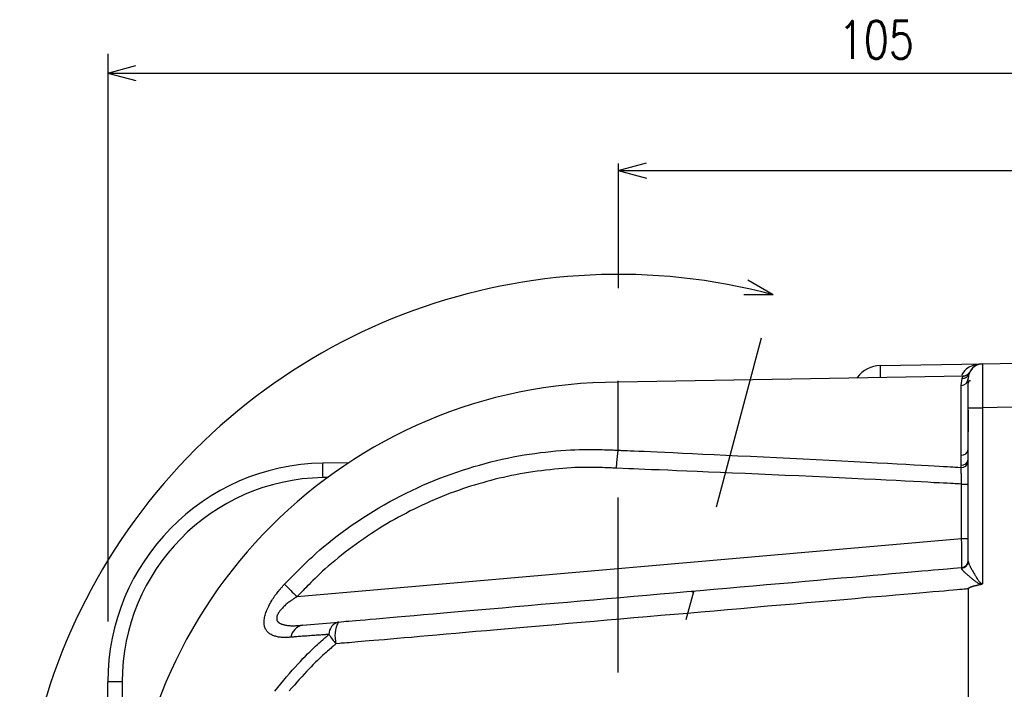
# Model space of a CAD drawing. Extents: x 33 to 392, y 36 to 266.
# Tile 9 of 11: x 133 to 201, y 220 to 266. Entities that reach past the tile are written whole.
import ezdxf
from ezdxf.enums import TextEntityAlignment as Align

# ---------------------------------------------------------------- set-up
doc = ezdxf.new("R2010")
doc.units = 0
doc.header["$LTSCALE"] = 2
doc.header["$MEASUREMENT"] = 0
doc.linetypes.add('CENTER', pattern=[13, 6, -3, 1, -3])
doc.layers.add('0一般図-0通り芯', color=7, linetype='CONTINUOUS')
doc.layers.add('FFグル-プ-0F-0レイヤ', color=7, linetype='CONTINUOUS')
doc.styles.get("Standard").update_dxf_attribs({"font": 'txt.shx', "bigfont": 'extfont.shx'})

msp = doc.modelspace()

# ---------------------------------------------------------------- linework, layer by layer
at = {"layer": '0一般図-0通り芯', "color": 4, "linetype": 'CONTINUOUS'}
for p, q in [((139.09, 263.66), (139.09, 224.75)), ((139.09, 262.33), (141.02, 262.85)), ((139.09, 262.33), (244.09, 262.33)), ((139.09, 262.33), (141.02, 261.82)), ((174.09, 255.65), (176.02, 256.17)), ((174.09, 256.13), (174.09, 247.58)), ((174.09, 255.65), (244.09, 255.65)), ((174.09, 255.65), (176.02, 255.13)), ((184.71, 247.13), (182.98, 248.13)), ((184.71, 247.13), (182.71, 247.13))]:
    msp.add_line(p, q, dxfattribs=at)
at = {"layer": '0一般図-0通り芯', "color": 4, "linetype": 'CENTER'}
msp.add_line((174.09, 207.49), (185.33, 249.45), dxfattribs=at)
at = {"layer": '0一般図-0通り芯', "color": 4, "linetype": 'CONTINUOUS'}
msp.add_arc((174.09, 207.49), 41.044, 75, 285, dxfattribs=at)
at = {"layer": 'FFグル-プ-0F-0レイヤ', "color": 4, "linetype": 'CENTER'}
msp.add_line((174.09, 169.24), (174.09, 246.36), dxfattribs=at)
at = {"layer": 'FFグル-プ-0F-0レイヤ', "color": 7, "linetype": 'CONTINUOUS'}
for p, q in [((192.05, 242.28), (199.04, 242.4)), ((199.07, 242.4), (199.07, 242.4)), ((198.17, 241.8), (198.15, 241.73)), ((198.17, 241.8), (198.17, 241.8)), ((197.6, 240.91), (197.68, 241.4)), ((197.68, 241.4), (197.73, 241.55)), ((197.73, 241.55), (197.73, 241.55)), ((198.09, 239.4), (198.09, 241.4)), ((198.09, 237.74), (198.09, 239.23)), ((203.89, 239.49), (199.07, 239.4)), ((199.07, 239.4), (199.07, 227.34)), ((198.09, 228.88), (198.09, 237.75)), ((174.09, 236.48), (174.09, 236.48)), ((153.83, 235.61), (155.65, 235.64)), ((197.6, 235.46), (197.6, 236.15)), ((197.6, 235.31), (197.6, 235.46)), ((154.17, 234.62), (153.83, 234.61)), ((197.63, 234.16), (198.09, 234.16)), ((197.63, 230.44), (197.63, 234.16)), ((197.64, 228.4), (197.63, 228.45)), ((198.09, 226.99), (198.09, 187.99)), ((179.07, 226.82), (179.18, 226.78)), ((152.43, 224.49), (154.9, 224.71)), ((140.07, 220.61), (139.09, 220.61)), ((140.07, 220.61), (140.07, 194.36))]:
    msp.add_line(p, q, dxfattribs=at)
for points in [[(199.07, 242.4), (203.89, 242.49), (203.89, 239.49)], [(198.16, 241.8), (198.15, 241.8), (198.15, 241.8), (198.15, 241.8), (198.15, 241.79), (198.15, 241.79), (198.15, 241.79), (198.14, 241.78), (198.14, 241.78), (198.14, 241.77), (198.13, 241.77), (198.13, 241.76), (198.13, 241.76), (198.12, 241.75), (198.12, 241.74), (198.11, 241.74), (198.1, 241.73), (198.1, 241.72), (198.09, 241.71), (198.08, 241.7), (198.07, 241.69), (198.06, 241.68), (198.05, 241.67), (198.03, 241.66), (198.02, 241.65), (198.01, 241.64), (197.99, 241.63), (197.98, 241.62), (197.96, 241.62), (197.95, 241.61), (197.93, 241.6), (197.92, 241.59), (197.9, 241.59), (197.89, 241.58), (197.87, 241.58), (197.86, 241.57), (197.85, 241.57), (197.83, 241.57), (197.82, 241.57), (197.81, 241.57), (197.8, 241.57), (197.79, 241.57), (197.78, 241.56), (197.77, 241.56), (197.76, 241.56), (197.76, 241.56), (197.75, 241.56), (197.75, 241.56), (197.74, 241.56), (197.73, 241.56)], [(197.73, 241.56), (185.98, 241.35), (174.09, 241.15)], [(174.09, 236.48), (174.09, 236.56), (174.09, 236.6), (174.09, 236.64), (174.09, 236.69), (174.09, 236.75), (174.09, 236.81), (174.09, 236.89), (174.09, 236.97), (174.09, 237.07), (174.09, 237.17), (174.09, 237.29), (174.09, 237.41), (174.09, 237.54), (174.09, 237.67), (174.09, 237.81), (174.09, 237.96), (174.09, 238.11), (174.09, 238.27), (174.09, 238.42), (174.09, 238.58), (174.09, 238.74), (174.09, 238.89), (174.09, 239.05), (174.09, 239.2), (174.09, 239.34), (174.09, 239.48), (174.09, 239.61), (174.09, 239.74), (174.09, 239.85), (174.09, 239.97), (174.09, 240.07), (174.09, 240.17), (174.09, 240.27), (174.09, 240.36), (174.09, 240.44), (174.09, 240.51), (174.09, 240.58), (174.09, 240.65), (174.09, 240.71), (174.09, 240.76), (174.09, 240.81), (174.09, 240.86), (174.09, 240.9), (174.09, 240.94), (174.09, 240.97), (174.09, 241), (174.09, 241.03), (174.09, 241.05), (174.09, 241.07), (174.09, 241.09), (174.09, 241.1), (174.09, 241.11), (174.09, 241.11), (174.09, 241.12), (174.09, 241.12), (174.09, 241.12), (174.09, 241.13), (174.09, 241.13), (174.09, 241.13), (174.09, 241.13), (174.09, 241.13), (174.09, 241.13), (174.09, 241.13), (174.09, 241.13), (174.09, 241.14)], [(197.6, 236.15), (197.6, 236.21), (197.6, 236.23), (197.6, 236.26), (197.6, 236.3), (197.6, 236.34), (197.6, 236.39), (197.6, 236.44), (197.6, 236.49), (197.6, 236.56), (197.6, 236.63), (197.6, 236.7), (197.6, 236.78), (197.6, 236.86), (197.6, 236.95), (197.6, 237.04), (197.6, 237.14), (197.6, 237.24), (197.6, 237.34), (197.6, 237.44), (197.6, 237.55), (197.6, 237.66), (197.6, 237.77), (197.6, 237.88), (197.6, 237.99), (197.6, 238.1), (197.6, 238.21), (197.6, 238.32), (197.6, 238.42), (197.6, 238.52), (197.6, 238.62), (197.6, 238.72), (197.6, 238.81), (197.6, 238.9), (197.6, 238.99), (197.6, 239.08), (197.6, 239.16), (197.6, 239.24), (197.6, 239.32), (197.6, 239.4), (197.6, 239.48), (197.6, 239.56), (197.6, 239.65), (197.6, 239.73), (197.6, 239.82), (197.6, 239.9), (197.6, 239.99), (197.6, 240.06), (197.6, 240.14), (197.6, 240.21), (197.6, 240.28), (197.6, 240.34), (197.6, 240.39), (197.6, 240.44), (197.6, 240.49), (197.6, 240.54), (197.6, 240.58), (197.6, 240.62), (197.6, 240.66), (197.6, 240.7), (197.6, 240.73), (197.6, 240.76), (197.6, 240.8), (197.6, 240.82), (197.6, 240.85), (197.6, 240.91)], [(198.09, 239.23), (198.09, 239.4), (199.07, 239.4)], [(198.09, 239.23), (198.09, 239.2), (198.09, 239.19), (198.09, 239.18), (198.09, 239.16), (198.09, 239.14), (198.09, 239.11), (198.09, 239.09), (198.09, 239.05), (198.09, 239.01), (198.09, 238.97), (198.09, 238.92), (198.09, 238.87), (198.09, 238.82), (198.09, 238.76), (198.09, 238.7), (198.09, 238.64), (198.09, 238.58), (198.09, 238.52), (198.09, 238.46), (198.09, 238.4), (198.09, 238.34), (198.09, 238.28), (198.09, 238.22), (198.09, 238.17), (198.09, 238.11), (198.09, 238.06), (198.09, 238.01), (198.09, 237.97), (198.09, 237.93), (198.09, 237.89), (198.09, 237.86), (198.09, 237.83), (198.09, 237.75)], [(151.21, 227.31), (151.35, 227.45), (151.41, 227.51), (151.48, 227.58), (151.56, 227.67), (151.66, 227.76), (151.77, 227.87), (151.89, 228), (152.03, 228.13), (152.18, 228.28), (152.34, 228.45), (152.52, 228.62), (152.71, 228.81), (152.91, 229.01), (153.14, 229.21), (153.37, 229.43), (153.63, 229.65), (153.9, 229.88), (154.19, 230.12), (154.5, 230.36), (154.82, 230.61), (155.16, 230.86), (155.5, 231.11), (155.85, 231.36), (156.21, 231.6), (156.58, 231.84), (156.94, 232.08), (157.31, 232.31), (157.68, 232.53), (158.05, 232.75), (158.42, 232.96), (158.8, 233.16), (159.18, 233.36), (159.55, 233.55), (159.93, 233.73), (160.32, 233.91), (160.7, 234.08), (161.08, 234.25), (161.47, 234.41), (161.85, 234.56), (162.24, 234.71), (162.63, 234.85), (163.02, 234.99), (163.41, 235.12), (163.79, 235.24), (164.18, 235.36), (164.57, 235.47), (164.96, 235.58), (165.35, 235.68), (165.73, 235.78), (166.12, 235.86), (166.5, 235.95), (166.88, 236.02), (167.26, 236.09), (167.64, 236.16), (168.01, 236.22), (168.38, 236.27), (168.75, 236.32), (169.11, 236.36), (169.47, 236.4), (169.82, 236.44), (170.16, 236.46), (170.49, 236.49), (170.81, 236.51), (171.11, 236.52), (171.4, 236.53), (171.68, 236.54), (171.93, 236.54), (172.17, 236.54), (172.4, 236.54), (172.61, 236.54), (172.8, 236.53), (172.98, 236.53), (173.14, 236.52), (173.29, 236.51), (173.43, 236.51), (173.55, 236.51), (173.66, 236.5), (173.75, 236.5), (173.83, 236.49), (173.9, 236.49), (174.09, 236.48)], [(173.97, 235.25), (173.97, 235.26), (173.97, 235.26), (173.97, 235.26), (173.97, 235.26), (173.97, 235.26), (173.97, 235.27), (173.97, 235.28), (173.97, 235.28), (173.98, 235.29), (173.98, 235.3), (173.98, 235.32), (173.98, 235.33), (173.98, 235.35), (173.98, 235.37), (173.98, 235.39), (173.98, 235.41), (173.98, 235.44), (173.99, 235.47), (173.99, 235.5), (173.99, 235.54), (173.99, 235.57), (173.99, 235.61), (174, 235.65), (174, 235.7), (174, 235.74), (174.01, 235.79), (174.01, 235.84), (174.02, 235.89), (174.02, 235.94), (174.03, 235.98), (174.03, 236.03), (174.04, 236.08), (174.04, 236.12), (174.04, 236.16), (174.05, 236.19), (174.05, 236.23), (174.06, 236.26), (174.06, 236.28), (174.06, 236.31), (174.07, 236.33), (174.07, 236.35), (174.07, 236.37), (174.08, 236.39), (174.08, 236.41), (174.08, 236.42), (174.08, 236.44), (174.09, 236.45), (174.09, 236.46), (174.09, 236.48), (174.14, 236.48), (174.16, 236.48), (174.19, 236.48), (174.23, 236.48), (174.3, 236.47), (174.4, 236.47), (174.53, 236.46), (174.7, 236.46), (174.91, 236.45), (175.18, 236.44), (175.5, 236.42), (175.87, 236.41), (176.29, 236.39), (176.76, 236.37), (177.29, 236.34), (177.86, 236.32), (178.49, 236.29), (179.17, 236.26), (179.9, 236.22), (180.66, 236.19), (181.47, 236.15), (182.3, 236.11), (183.16, 236.07), (184.04, 236.03), (184.94, 235.98), (185.85, 235.94), (186.76, 235.89), (187.66, 235.85), (188.56, 235.8), (189.43, 235.75), (190.27, 235.71), (191.08, 235.67), (191.84, 235.63), (192.55, 235.59), (193.22, 235.55), (193.82, 235.52), (194.38, 235.49), (194.89, 235.46), (195.34, 235.43), (195.75, 235.41), (196.1, 235.39), (196.4, 235.37), (196.65, 235.36), (196.86, 235.35), (197.03, 235.34), (197.17, 235.33), (197.29, 235.32), (197.37, 235.32), (197.6, 235.31)], [(173.97, 235.25), (173.84, 235.26), (173.78, 235.26), (173.71, 235.26), (173.63, 235.27), (173.53, 235.27), (173.42, 235.27), (173.3, 235.28), (173.16, 235.28), (173.02, 235.29), (172.86, 235.29), (172.68, 235.3), (172.5, 235.3), (172.3, 235.31), (172.09, 235.31), (171.86, 235.31), (171.63, 235.31), (171.38, 235.3), (171.12, 235.29), (170.85, 235.28), (170.57, 235.26), (170.29, 235.24), (170, 235.21), (169.71, 235.19), (169.41, 235.15), (169.11, 235.12), (168.82, 235.08), (168.52, 235.04), (168.23, 235), (167.94, 234.96), (167.65, 234.91), (167.36, 234.86), (167.07, 234.8), (166.78, 234.75), (166.5, 234.69), (166.21, 234.62), (165.93, 234.56), (165.64, 234.49), (165.36, 234.42), (165.08, 234.34), (164.8, 234.26), (164.52, 234.18), (164.24, 234.1), (163.96, 234.01), (163.68, 233.92), (163.4, 233.83), (163.13, 233.73), (162.85, 233.63), (162.57, 233.53), (162.3, 233.42), (162.02, 233.31), (161.74, 233.2), (161.47, 233.08), (161.19, 232.96), (160.92, 232.84), (160.64, 232.72), (160.37, 232.59), (160.1, 232.45), (159.83, 232.32), (159.56, 232.18), (159.29, 232.03), (159.02, 231.89), (158.75, 231.74), (158.48, 231.59), (158.22, 231.43), (157.95, 231.27), (157.69, 231.11), (157.42, 230.94), (157.16, 230.77), (156.9, 230.59), (156.64, 230.42), (156.38, 230.24), (156.13, 230.05), (155.87, 229.87), (155.62, 229.68), (155.37, 229.49), (155.12, 229.29), (154.88, 229.1), (154.65, 228.91), (154.42, 228.72), (154.21, 228.54), (154, 228.36), (153.81, 228.19), (153.63, 228.02), (153.46, 227.86), (153.3, 227.7), (153.15, 227.56), (153.02, 227.42), (152.89, 227.29), (152.77, 227.17), (152.66, 227.06), (152.56, 226.96), (152.48, 226.87), (152.4, 226.79), (152.33, 226.72), (152.26, 226.65), (152.21, 226.6), (152.07, 226.46)], [(197.63, 234.16), (197.47, 234.17), (197.4, 234.18), (197.31, 234.18), (197.19, 234.19), (197.05, 234.2), (196.87, 234.2), (196.65, 234.22), (196.39, 234.23), (196.09, 234.25), (195.73, 234.26), (195.32, 234.29), (194.86, 234.31), (194.34, 234.34), (193.77, 234.36), (193.15, 234.4), (192.47, 234.43), (191.74, 234.47), (190.95, 234.51), (190.11, 234.55), (189.24, 234.59), (188.34, 234.63), (187.41, 234.68), (186.48, 234.72), (185.54, 234.76), (184.61, 234.8), (183.7, 234.85), (182.8, 234.88), (181.93, 234.92), (181.09, 234.96), (180.28, 234.99), (179.51, 235.02), (178.79, 235.05), (178.11, 235.08), (177.48, 235.11), (176.9, 235.13), (176.38, 235.15), (175.91, 235.17), (175.49, 235.19), (175.13, 235.21), (174.82, 235.22), (173.97, 235.25)], [(197.63, 234.16), (197.63, 234.18), (197.63, 234.19), (197.63, 234.19), (197.63, 234.2), (197.63, 234.22), (197.63, 234.23), (197.63, 234.24), (197.63, 234.26), (197.63, 234.28), (197.63, 234.31), (197.63, 234.33), (197.63, 234.36), (197.63, 234.39), (197.63, 234.43), (197.63, 234.46), (197.63, 234.5), (197.62, 234.54), (197.62, 234.58), (197.62, 234.63), (197.62, 234.68), (197.62, 234.72), (197.62, 234.77), (197.62, 234.82), (197.62, 234.86), (197.61, 234.9), (197.61, 234.95), (197.61, 234.98), (197.61, 235.02), (197.61, 235.05), (197.61, 235.08), (197.61, 235.11), (197.61, 235.14), (197.6, 235.16), (197.6, 235.18), (197.6, 235.2), (197.6, 235.22), (197.6, 235.24), (197.6, 235.25), (197.6, 235.27), (197.6, 235.28), (197.6, 235.31)], [(152.07, 226.46), (197.63, 230.44), (198.09, 230.44)], [(198.09, 228.88), (198.09, 228.87), (198.09, 228.86), (198.09, 228.86), (198.09, 228.85), (198.1, 228.84), (198.1, 228.84), (198.1, 228.83), (198.1, 228.82), (198.1, 228.81), (198.1, 228.8), (198.11, 228.78), (198.11, 228.77), (198.12, 228.75), (198.12, 228.73), (198.13, 228.71), (198.14, 228.69), (198.15, 228.66), (198.16, 228.64), (198.17, 228.6), (198.19, 228.57), (198.21, 228.53), (198.23, 228.49), (198.25, 228.45), (198.28, 228.4), (198.3, 228.36), (198.33, 228.31), (198.36, 228.26), (198.39, 228.21), (198.42, 228.16), (198.45, 228.1), (198.48, 228.05), (198.51, 228), (198.54, 227.95), (198.57, 227.9), (198.6, 227.85), (198.63, 227.8), (198.66, 227.75), (198.69, 227.71), (198.71, 227.66), (198.74, 227.62), (198.77, 227.59), (198.79, 227.55), (198.82, 227.52), (198.84, 227.49), (198.86, 227.47), (198.88, 227.44), (198.9, 227.42), (198.92, 227.41), (198.93, 227.39), (198.95, 227.38), (198.96, 227.37), (198.97, 227.36), (198.97, 227.36), (198.98, 227.35), (198.99, 227.35), (198.99, 227.35), (199, 227.34), (199, 227.34), (199.01, 227.34), (199.01, 227.34), (199.01, 227.34), (199.02, 227.34), (199.02, 227.34), (199.02, 227.33), (199.03, 227.33), (199.03, 227.33), (199.03, 227.33), (199.04, 227.33), (199.04, 227.33), (199.04, 227.33), (199.04, 227.33), (199.05, 227.33), (199.05, 227.33), (199.05, 227.33), (199.05, 227.33), (199.06, 227.33), (199.06, 227.33), (199.06, 227.33), (199.06, 227.33), (199.06, 227.33), (199.06, 227.33), (199.06, 227.33), (199.07, 227.34), (199.07, 227.34), (199.07, 227.34), (199.07, 227.34), (199.07, 227.34), (199.07, 227.34), (199.07, 227.34), (199.07, 227.34), (199.07, 227.34), (199.07, 227.34), (199.07, 227.34), (199.07, 227.34), (199.07, 227.34), (199.07, 227.34), (199.07, 227.34), (199.07, 227.34), (199.07, 227.34), (199.07, 227.34), (199.07, 227.34), (199.07, 227.34), (199.07, 227.33), (199.07, 227.33), (199.07, 227.33), (199.07, 227.33), (199.07, 227.33), (199.07, 227.33), (199.06, 227.33), (199.06, 227.33), (199.06, 227.32), (199.06, 227.32), (199.05, 227.32), (199.05, 227.32), (199.05, 227.32), (199.05, 227.31), (199.04, 227.31), (199.04, 227.31), (199.03, 227.3), (199.03, 227.3), (199.02, 227.3), (199.02, 227.3), (199.01, 227.29), (199.01, 227.29), (199.01, 227.29), (199, 227.29), (199, 227.29), (198.99, 227.29), (198.99, 227.29), (198.98, 227.28), (198.98, 227.28), (198.98, 227.28), (198.97, 227.28), (198.97, 227.28), (198.97, 227.28), (198.97, 227.28), (198.96, 227.28)], [(154.9, 224.71), (155.27, 224.74), (155.42, 224.76), (155.61, 224.77), (155.84, 224.79), (156.1, 224.81), (156.39, 224.84), (156.73, 224.87), (157.09, 224.9), (157.5, 224.94), (157.94, 224.98), (158.42, 225.02), (158.94, 225.06), (159.5, 225.11), (160.1, 225.16), (160.73, 225.22), (161.4, 225.28), (162.11, 225.34), (162.86, 225.41), (163.64, 225.47), (164.45, 225.55), (165.29, 225.62), (166.15, 225.69), (167.02, 225.77), (167.91, 225.85), (168.8, 225.93), (169.7, 226.01), (170.6, 226.08), (171.51, 226.16), (172.42, 226.24), (173.33, 226.32), (174.24, 226.4), (175.15, 226.48), (176.06, 226.56), (176.97, 226.64), (177.88, 226.72), (178.8, 226.8), (179.71, 226.88), (180.62, 226.96), (181.53, 227.04), (182.44, 227.12), (183.34, 227.2), (184.25, 227.28), (185.15, 227.36), (186.03, 227.43), (186.91, 227.51), (187.76, 227.58), (188.58, 227.66), (189.38, 227.73), (190.15, 227.79), (190.88, 227.86), (191.57, 227.92), (192.22, 227.97), (192.83, 228.03), (193.41, 228.08), (193.94, 228.13), (194.44, 228.17), (194.9, 228.21), (195.33, 228.25), (195.71, 228.28), (196.06, 228.31), (196.37, 228.34), (196.65, 228.36), (196.88, 228.38), (197.08, 228.4), (197.63, 228.45)], [(198.96, 227.28), (198.96, 227.28), (198.96, 227.28), (198.96, 227.28), (198.96, 227.28), (198.96, 227.28), (198.95, 227.28), (198.95, 227.28), (198.95, 227.28), (198.95, 227.28), (198.94, 227.28), (198.94, 227.28), (198.93, 227.29), (198.93, 227.29), (198.92, 227.29), (198.91, 227.3), (198.89, 227.3), (198.88, 227.31), (198.86, 227.32), (198.84, 227.33), (198.81, 227.34), (198.78, 227.36), (198.75, 227.37), (198.72, 227.39), (198.69, 227.42), (198.65, 227.44), (198.61, 227.47), (198.57, 227.5), (198.53, 227.53), (198.49, 227.56), (198.44, 227.6), (198.4, 227.63), (198.35, 227.67), (198.31, 227.71), (198.26, 227.75), (198.21, 227.79), (198.17, 227.83), (198.12, 227.87), (198.08, 227.9), (198.03, 227.94), (197.99, 227.98), (197.95, 228.01), (197.92, 228.04), (197.88, 228.08), (197.85, 228.11), (197.82, 228.13), (197.8, 228.16), (197.77, 228.19), (197.75, 228.21), (197.73, 228.23), (197.71, 228.25), (197.7, 228.27), (197.69, 228.28), (197.68, 228.3), (197.67, 228.31), (197.66, 228.32), (197.66, 228.33), (197.65, 228.34), (197.65, 228.35), (197.64, 228.36), (197.64, 228.36), (197.64, 228.37), (197.64, 228.37), (197.64, 228.38), (197.64, 228.38), (197.64, 228.38), (197.64, 228.39), (197.64, 228.39), (197.64, 228.39), (197.64, 228.39), (197.64, 228.39), (197.64, 228.39), (197.64, 228.39), (197.64, 228.4)], [(151.63, 223.67), (151.6, 223.67), (151.58, 223.67), (151.56, 223.67), (151.54, 223.67), (151.51, 223.66), (151.48, 223.66), (151.44, 223.66), (151.41, 223.66), (151.37, 223.66), (151.32, 223.66), (151.27, 223.65), (151.22, 223.65), (151.17, 223.65), (151.11, 223.65), (151.05, 223.66), (150.99, 223.66), (150.93, 223.67), (150.86, 223.67), (150.8, 223.68), (150.73, 223.7), (150.66, 223.71), (150.6, 223.73), (150.53, 223.75), (150.47, 223.77), (150.41, 223.79), (150.35, 223.82), (150.29, 223.85), (150.23, 223.88), (150.18, 223.92), (150.13, 223.95), (150.09, 223.99), (150.04, 224.03), (150, 224.08), (149.97, 224.13), (149.94, 224.18), (149.91, 224.23), (149.88, 224.28), (149.86, 224.34), (149.84, 224.4), (149.83, 224.46), (149.82, 224.53), (149.81, 224.59), (149.81, 224.66), (149.81, 224.73), (149.81, 224.8), (149.82, 224.87), (149.83, 224.95), (149.84, 225.03), (149.86, 225.11), (149.88, 225.19), (149.91, 225.27), (149.93, 225.36), (149.96, 225.44), (150, 225.53), (150.04, 225.62), (150.08, 225.71), (150.12, 225.8), (150.17, 225.9), (150.22, 225.99), (150.27, 226.08), (150.33, 226.18), (150.38, 226.27), (150.44, 226.35), (150.5, 226.44), (150.55, 226.52), (150.61, 226.6), (150.67, 226.67), (150.72, 226.74), (150.77, 226.81), (150.83, 226.87), (150.87, 226.93), (150.92, 226.98), (150.96, 227.03), (151, 227.07), (151.04, 227.11), (151.07, 227.15), (151.1, 227.18), (151.12, 227.21), (151.14, 227.24), (151.16, 227.26), (151.21, 227.31)], [(198.09, 226.99), (198.09, 226.99), (198.08, 226.99), (198.07, 226.99), (198.04, 226.98), (197.99, 226.98), (197.92, 226.97), (197.82, 226.96), (197.68, 226.95), (197.51, 226.93), (197.3, 226.91), (197.05, 226.89), (196.76, 226.86), (196.44, 226.83), (196.07, 226.8), (195.67, 226.77), (195.23, 226.73), (194.75, 226.69), (194.24, 226.64), (193.68, 226.6), (193.09, 226.55), (192.46, 226.49), (191.79, 226.44), (191.09, 226.38), (190.34, 226.31), (189.56, 226.24), (188.74, 226.17), (187.9, 226.1), (187.03, 226.02), (186.15, 225.94), (185.24, 225.87), (184.33, 225.79), (183.42, 225.7), (182.5, 225.62), (181.58, 225.54), (180.67, 225.46), (179.75, 225.38), (178.83, 225.3), (177.92, 225.22), (177, 225.15), (176.08, 225.07), (175.16, 224.99), (174.25, 224.91), (173.34, 224.83), (172.44, 224.75), (171.55, 224.67), (170.67, 224.6), (169.81, 224.52), (168.96, 224.45), (168.14, 224.38), (167.34, 224.31), (166.55, 224.24), (165.79, 224.17), (165.05, 224.11), (164.33, 224.05), (163.63, 223.99), (162.95, 223.93), (162.3, 223.87), (161.66, 223.82), (161.06, 223.76), (160.48, 223.71), (159.92, 223.66), (159.41, 223.62), (158.92, 223.58), (158.47, 223.54), (158.06, 223.5), (157.68, 223.47), (157.34, 223.44), (157.02, 223.41), (156.74, 223.39), (156.48, 223.37), (156.24, 223.35), (156.02, 223.33), (155.82, 223.31), (155.64, 223.29), (155.48, 223.28), (155.33, 223.27), (155.2, 223.26), (155.09, 223.25), (154.99, 223.24), (154.73, 223.22)], [(198.96, 227.28), (198.95, 227.27), (198.94, 227.27), (198.94, 227.27), (198.93, 227.27), (198.92, 227.27), (198.91, 227.27), (198.9, 227.26), (198.89, 227.26), (198.87, 227.26), (198.86, 227.26), (198.84, 227.25), (198.82, 227.25), (198.81, 227.24), (198.79, 227.24), (198.77, 227.24), (198.75, 227.23), (198.73, 227.23), (198.7, 227.22), (198.68, 227.22), (198.66, 227.21), (198.63, 227.2), (198.61, 227.2), (198.59, 227.19), (198.56, 227.19), (198.54, 227.18), (198.52, 227.18), (198.5, 227.17), (198.48, 227.16), (198.46, 227.16), (198.44, 227.15), (198.42, 227.15), (198.4, 227.14), (198.38, 227.14), (198.37, 227.13), (198.35, 227.13), (198.34, 227.12), (198.32, 227.12), (198.31, 227.12), (198.3, 227.11), (198.29, 227.11), (198.28, 227.1), (198.27, 227.1), (198.26, 227.1), (198.25, 227.09), (198.24, 227.09), (198.23, 227.09), (198.22, 227.08), (198.21, 227.08), (198.21, 227.08), (198.2, 227.07), (198.19, 227.07), (198.19, 227.07), (198.18, 227.06), (198.17, 227.06), (198.17, 227.06), (198.16, 227.06), (198.16, 227.05), (198.15, 227.05), (198.15, 227.05), (198.15, 227.05), (198.14, 227.04), (198.14, 227.04), (198.13, 227.04), (198.13, 227.04), (198.13, 227.04), (198.12, 227.03), (198.12, 227.03), (198.12, 227.03), (198.11, 227.03), (198.11, 227.02), (198.11, 227.02), (198.11, 227.02), (198.1, 227.02), (198.1, 227.02), (198.1, 227.01), (198.1, 227.01), (198.1, 227.01), (198.1, 227.01), (198.1, 227.01), (198.09, 227), (198.09, 227), (198.09, 227), (198.09, 227), (198.09, 227), (198.09, 227), (198.09, 227), (198.09, 227), (198.09, 226.99), (198.09, 226.99), (198.09, 226.99), (198.09, 226.99), (198.09, 226.99), (198.09, 226.99), (198.09, 226.99), (198.09, 226.99), (198.09, 226.99), (198.09, 226.99), (198.09, 226.99), (198.09, 226.99), (198.09, 226.99), (198.09, 226.99), (198.09, 226.99), (198.09, 226.99), (198.09, 226.99)], [(152.07, 226.46), (152.04, 226.43), (152.02, 226.42), (152.01, 226.41), (151.98, 226.4), (151.96, 226.38), (151.93, 226.36), (151.9, 226.34), (151.87, 226.32), (151.83, 226.3), (151.79, 226.27), (151.75, 226.24), (151.7, 226.21), (151.66, 226.18), (151.61, 226.14), (151.55, 226.1), (151.5, 226.06), (151.44, 226.02), (151.39, 225.97), (151.33, 225.93), (151.28, 225.88), (151.22, 225.83), (151.17, 225.78), (151.11, 225.73), (151.06, 225.67), (151.02, 225.62), (150.97, 225.57), (150.93, 225.53), (150.89, 225.48), (150.86, 225.43), (150.83, 225.39), (150.8, 225.35), (150.78, 225.31), (150.76, 225.27), (150.74, 225.23), (150.72, 225.2), (150.71, 225.17), (150.7, 225.14), (150.69, 225.11), (150.68, 225.08), (150.68, 225.06), (150.67, 225.03), (150.67, 225.01), (150.67, 224.99), (150.67, 224.97), (150.67, 224.95), (150.67, 224.93), (150.67, 224.91), (150.67, 224.89), (150.68, 224.87), (150.68, 224.85), (150.69, 224.83), (150.69, 224.82), (150.7, 224.8), (150.71, 224.78), (150.72, 224.77), (150.73, 224.75), (150.75, 224.74), (150.76, 224.72), (150.78, 224.7), (150.8, 224.68), (150.82, 224.67), (150.85, 224.65), (150.87, 224.63), (150.9, 224.62), (150.93, 224.6), (150.97, 224.58), (151, 224.57), (151.04, 224.56), (151.08, 224.54), (151.13, 224.53), (151.18, 224.52), (151.23, 224.51), (151.28, 224.5), (151.34, 224.49), (151.4, 224.48), (151.46, 224.48), (151.52, 224.47), (151.58, 224.47), (151.65, 224.46), (151.71, 224.46), (151.77, 224.46), (151.83, 224.46), (151.89, 224.46), (151.94, 224.46), (152, 224.47), (152.05, 224.47), (152.1, 224.47), (152.14, 224.47), (152.18, 224.48), (152.22, 224.48), (152.25, 224.48), (152.29, 224.48), (152.32, 224.49), (152.34, 224.49), (152.36, 224.49), (152.38, 224.49), (152.43, 224.49)], [(150.55, 219.98), (150.75, 220.23), (150.95, 220.47), (151.15, 220.72), (151.35, 220.95), (151.55, 221.18), (151.74, 221.4), (151.93, 221.62), (152.12, 221.82), (152.3, 222.01), (152.47, 222.2), (152.64, 222.37), (152.79, 222.53), (152.94, 222.67), (153.08, 222.81), (153.21, 222.93), (153.34, 223.05), (153.45, 223.15), (153.56, 223.25), (153.66, 223.34), (153.75, 223.42), (153.83, 223.49), (153.91, 223.56), (153.98, 223.62), (154.03, 223.67), (154.09, 223.72), (154.13, 223.75), (154.25, 223.86)], [(154.25, 223.86), (154.15, 223.85), (154.1, 223.85), (154.05, 223.85), (153.99, 223.84), (153.92, 223.84), (153.84, 223.83), (153.76, 223.83), (153.67, 223.82), (153.58, 223.81), (153.48, 223.81), (153.38, 223.8), (153.28, 223.79), (153.17, 223.78), (153.06, 223.78), (152.95, 223.77), (152.84, 223.76), (152.73, 223.75), (152.63, 223.74), (152.52, 223.74), (152.42, 223.73), (152.32, 223.72), (152.23, 223.71), (152.14, 223.71), (152.06, 223.7), (151.99, 223.7), (151.92, 223.69), (151.87, 223.69), (151.82, 223.68), (151.78, 223.68), (151.75, 223.68), (151.72, 223.68), (151.69, 223.67), (151.63, 223.67)], [(154.73, 223.22), (154.65, 223.14), (154.61, 223.11), (154.57, 223.08), (154.52, 223.03), (154.46, 222.98), (154.4, 222.92), (154.32, 222.86), (154.24, 222.79), (154.15, 222.71), (154.06, 222.62), (153.95, 222.53), (153.84, 222.43), (153.72, 222.32), (153.6, 222.2), (153.47, 222.08), (153.33, 221.95), (153.18, 221.8), (153.03, 221.65), (152.88, 221.49), (152.72, 221.31), (152.55, 221.14), (152.39, 220.95), (152.22, 220.77), (152.05, 220.58), (151.88, 220.38), (151.7, 220.19), (151.53, 219.99)], [(140.07, 194.36), (139.09, 194.36), (139.09, 220.61)]]:
    msp.add_lwpolyline(points, dxfattribs=at)
for centre, radius, start, end in [((199.09, 241.4), 1, 91, 180), ((199.08, 241.4), 1, 90.989, 156.183), ((192.09, 240.28), 2, 91, 143.66899), ((204.53, 241.83), 12.488, 177.92299, 181.668), ((197.68, 241.9), 0.497, 270.67799, 340.62299), ((174.09, 207.49), 33.657, 90, 180), ((197.59, 241.41), 0.494, 270.36899, 359.38499), ((198.24, 241.09), 0.15, 90, 180), ((197.64, 236.6), 0.455, 264.98499, 352.74699), ((197.64, 235.75), 0.45, 263.98999, 351.13899), ((197.64, 235.91), 0.451, 264.17099, 351.44499), ((154.09, 220.61), 15, 91, 180), ((168.15, 235.11), 14.336, 178.002, 181.99799), ((154.07, 220.61), 14, 91, 180), ((197.59, 228.95), 0.5, 275, 0), ((197.6, 228.88), 0.489, 274.20499, 359.06099), ((161.48, 236.74), 13.943, 222.55099, 227.54199), ((152.64, 223.5), 1.019, 101.66699, 170.211), ((155.17, 223.83), 0.925, 107.161, 177.842), ((156.73, 223.74), 2.067, 152.00999, 194.69499), ((160.17, 227.74), 7.075, 213.22499, 219.72899)]:
    msp.add_arc(centre, radius, start, end, dxfattribs=at)
for centre, major_axis, ratio, start_param, end_param in [((199.089, 241.401), (1.491, 0.026), 0.6705, 1.570796, 2.913052), ((199.089, 239.401), (-0.017, 3), 0.0057, 0.000068, 1.570559), ((197.589, 230.453), (-0.044, 2.004), 0.0216, 3.143011, 4.706212)]:
    msp.add_ellipse(centre, major_axis=major_axis, ratio=ratio, start_param=start_param, end_param=end_param, dxfattribs=at)

# ---------------------------------------------------------------- texts
at = {"layer": '0一般図-0通り芯', "color": 7, "lineweight": -3, "width": 0.775}
msp.add_text('105', height=2.598, dxfattribs=at).set_placement((191.783, 262.533), align=Align.BOTTOM_CENTER)

doc.saveas('drawing.dxf')
